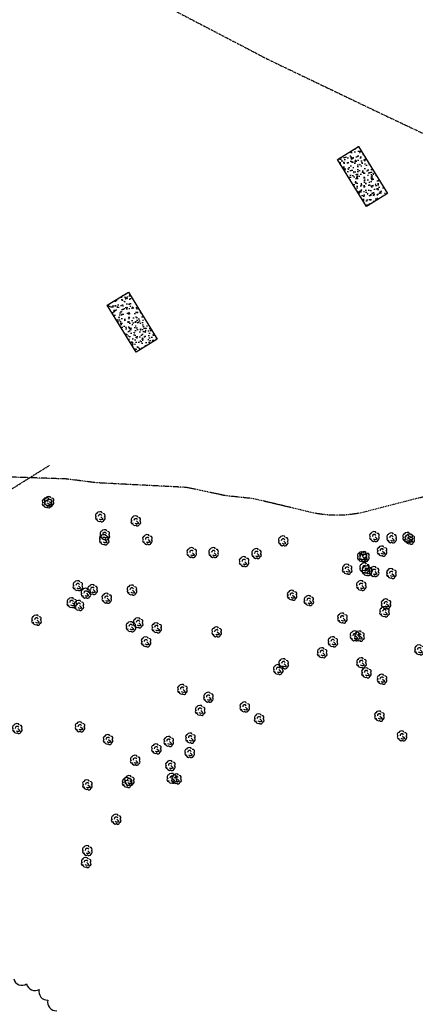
# Model space of a CAD drawing. Extents: x 1608204 to 1613990, y 573372 to 576468.
# Tile 7 of 16: x 1610186 to 1610473, y 574718 to 575432. Entities that reach past the tile are written whole.
import ezdxf

# ---------------------------------------------------------------- set-up
doc = ezdxf.new("R2010")
doc.units = 0
doc.header["$MEASUREMENT"] = 0
doc.linetypes.add('PHANTOM2', pattern=[1.25, 0.625, -0.125, 0.125, -0.125, 0.125, -0.125])
for name, color, linetype in [('V-FIG-TREELINE', 87, 'Continuous'), ('V-PROP-BNDY-IN RIVER', 1, 'PHANTOM2'), ('V-PROP-LINE', 2, 'PHANTOM2'), ('V-ROAD-CONC-DEMO', 16, 'Continuous'), ('V-SITE-TREE', 87, 'Continuous'), ('V-SITE-VEGE-TREE', 87, 'Continuous')]:
    doc.layers.add(name, color=color, linetype=linetype)

# ---------------------------------------------------------------- blocks, each defined once
blk = doc.blocks.new('SDDOT_TREEDC')
at = {"flags": 128}
for points in [[(-21.9, 0.8), (-24.4, -4.5), (-21.6, -11.6), (-15.6, -12.9)], [(-15.1, 15.2), (-20.5, 14.2), (-23.9, 8.2), (-23.3, 2.6), (-19.5, -1.2)], [(5.8, 16.4), (2.4, 21.4), (-4.5, 22.4), (-13.3, 20.2), (-17.3, 15.8)], [(4.1, 6), (0.3, 9.7), (-5.6, 9.7), (-11, 6), (-11.6, 1.1)], [(0, 0), (7.7, -7.5), (7.6, -11.4), (4.3, -13.2), (-2.8, -12.3), (-6.6, -10.5)], [(15.4, 0.4), (18.3, 4.3), (18.1, 9.8), (14.9, 13.5), (8.8, 14.7)], [(11.5, -14.6), (16, -13.4), (18.8, -8.6), (18.2, -3.3), (14.9, 0)], [(-16.8, -9.2), (-18.1, -12.2), (-14.5, -17.5), (-7.1, -20.9), (-1.5, -18.9)], [(-3.2, -17.5), (0.6, -21.6), (6.2, -21.8), (10.9, -19.3), (12.3, -15.8)]]:
    blk.add_lwpolyline(points, dxfattribs=at)
blk = doc.blocks.new('*U262', base_point=(1610185.185, 574917.8))
at = {"layer": 'V-SITE-TREE', "linetype": 'ByBlock', "lineweight": -2, "xscale": 0.1638418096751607, "yscale": 0.1638418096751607, "zscale": 0.1638418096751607}
blk.add_blockref('SDDOT_TREEDC', (1610185.185, 574917.8), dxfattribs=at)
blk = doc.blocks.new('*U272', base_point=(1610235.973, 574829.249))
at = {"layer": 'V-SITE-TREE', "linetype": 'ByBlock', "lineweight": -2, "xscale": 0.1638418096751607, "yscale": 0.1638418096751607, "zscale": 0.1638418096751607}
blk.add_blockref('SDDOT_TREEDC', (1610235.973, 574829.249), dxfattribs=at)
blk = doc.blocks.new('*U273', base_point=(1610235.137, 574820.65))
at = {"layer": 'V-SITE-TREE', "linetype": 'ByBlock', "lineweight": -2, "xscale": 0.1638418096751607, "yscale": 0.1638418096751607, "zscale": 0.1638418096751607}
blk.add_blockref('SDDOT_TREEDC', (1610235.137, 574820.65), dxfattribs=at)
blk = doc.blocks.new('*U274', base_point=(1610256.942, 574852.007))
at = {"layer": 'V-SITE-TREE', "linetype": 'ByBlock', "lineweight": -2, "xscale": 0.1638418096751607, "yscale": 0.1638418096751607, "zscale": 0.1638418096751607}
blk.add_blockref('SDDOT_TREEDC', (1610256.942, 574852.007), dxfattribs=at)
blk = doc.blocks.new('*U275', base_point=(1610236.015, 574876.957))
at = {"layer": 'V-SITE-TREE', "linetype": 'ByBlock', "lineweight": -2, "xscale": 0.1638418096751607, "yscale": 0.1638418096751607, "zscale": 0.1638418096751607}
blk.add_blockref('SDDOT_TREEDC', (1610236.015, 574876.957), dxfattribs=at)
blk = doc.blocks.new('*U287', base_point=(1610199.174, 574996.461))
at = {"layer": 'V-SITE-TREE', "linetype": 'ByBlock', "lineweight": -2, "xscale": 0.1638418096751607, "yscale": 0.1638418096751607, "zscale": 0.1638418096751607}
blk.add_blockref('SDDOT_TREEDC', (1610199.174, 574996.461), dxfattribs=at)
blk = doc.blocks.new('*U288', base_point=(1610224.731, 575009.091))
at = {"layer": 'V-SITE-TREE', "linetype": 'ByBlock', "lineweight": -2, "xscale": 0.1638418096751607, "yscale": 0.1638418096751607, "zscale": 0.1638418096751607}
blk.add_blockref('SDDOT_TREEDC', (1610224.731, 575009.091), dxfattribs=at)
blk = doc.blocks.new('*U289', base_point=(1610229.903, 575007.088))
at = {"layer": 'V-SITE-TREE', "linetype": 'ByBlock', "lineweight": -2, "xscale": 0.1638418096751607, "yscale": 0.1638418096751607, "zscale": 0.1638418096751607}
blk.add_blockref('SDDOT_TREEDC', (1610229.903, 575007.088), dxfattribs=at)
blk = doc.blocks.new('*U290', base_point=(1610234.983, 575015.933))
at = {"layer": 'V-SITE-TREE', "linetype": 'ByBlock', "lineweight": -2, "xscale": 0.1638418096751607, "yscale": 0.1638418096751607, "zscale": 0.1638418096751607}
blk.add_blockref('SDDOT_TREEDC', (1610234.983, 575015.933), dxfattribs=at)
blk = doc.blocks.new('*U291', base_point=(1610239.837, 575018.617))
at = {"layer": 'V-SITE-TREE', "linetype": 'ByBlock', "lineweight": -2, "xscale": 0.1638418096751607, "yscale": 0.1638418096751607, "zscale": 0.1638418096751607}
blk.add_blockref('SDDOT_TREEDC', (1610239.837, 575018.617), dxfattribs=at)
blk = doc.blocks.new('*U292', base_point=(1610229.144, 575021.432))
at = {"layer": 'V-SITE-TREE', "linetype": 'ByBlock', "lineweight": -2, "xscale": 0.1638418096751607, "yscale": 0.1638418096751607, "zscale": 0.1638418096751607}
blk.add_blockref('SDDOT_TREEDC', (1610229.144, 575021.432), dxfattribs=at)
blk = doc.blocks.new('*U293', base_point=(1610206.779, 575081.625))
at = {"layer": 'V-SITE-TREE', "linetype": 'ByBlock', "lineweight": -2, "xscale": 0.1638418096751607, "yscale": 0.1638418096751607, "zscale": 0.1638418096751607}
blk.add_blockref('SDDOT_TREEDC', (1610206.779, 575081.625), dxfattribs=at)
blk = doc.blocks.new('*U294', base_point=(1610208.223, 575082.457))
at = {"layer": 'V-SITE-TREE', "linetype": 'ByBlock', "lineweight": -2, "xscale": 0.1638418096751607, "yscale": 0.1638418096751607, "zscale": 0.1638418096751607}
blk.add_blockref('SDDOT_TREEDC', (1610208.223, 575082.457), dxfattribs=at)
blk = doc.blocks.new('*U295', base_point=(1610245.386, 575071.412))
at = {"layer": 'V-SITE-TREE', "linetype": 'ByBlock', "lineweight": -2, "xscale": 0.1638418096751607, "yscale": 0.1638418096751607, "zscale": 0.1638418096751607}
blk.add_blockref('SDDOT_TREEDC', (1610245.386, 575071.412), dxfattribs=at)
blk = doc.blocks.new('*U296', base_point=(1610248.708, 575058.398))
at = {"layer": 'V-SITE-TREE', "linetype": 'ByBlock', "lineweight": -2, "xscale": 0.1638418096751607, "yscale": 0.1638418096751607, "zscale": 0.1638418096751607}
blk.add_blockref('SDDOT_TREEDC', (1610248.708, 575058.398), dxfattribs=at)
blk = doc.blocks.new('*U297', base_point=(1610248.256, 575054.744))
at = {"layer": 'V-SITE-TREE', "linetype": 'ByBlock', "lineweight": -2, "xscale": 0.1638418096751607, "yscale": 0.1638418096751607, "zscale": 0.1638418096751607}
blk.add_blockref('SDDOT_TREEDC', (1610248.256, 575054.744), dxfattribs=at)
blk = doc.blocks.new('*U298', base_point=(1610271.206, 575068.462))
at = {"layer": 'V-SITE-TREE', "linetype": 'ByBlock', "lineweight": -2, "xscale": 0.1638418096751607, "yscale": 0.1638418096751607, "zscale": 0.1638418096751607}
blk.add_blockref('SDDOT_TREEDC', (1610271.206, 575068.462), dxfattribs=at)
blk = doc.blocks.new('*U299', base_point=(1610279.556, 575054.85))
at = {"layer": 'V-SITE-TREE', "linetype": 'ByBlock', "lineweight": -2, "xscale": 0.1638418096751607, "yscale": 0.1638418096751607, "zscale": 0.1638418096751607}
blk.add_blockref('SDDOT_TREEDC', (1610279.556, 575054.85), dxfattribs=at)
blk = doc.blocks.new('*U300', base_point=(1610250.053, 575012.285))
at = {"layer": 'V-SITE-TREE', "linetype": 'ByBlock', "lineweight": -2, "xscale": 0.1638418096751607, "yscale": 0.1638418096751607, "zscale": 0.1638418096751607}
blk.add_blockref('SDDOT_TREEDC', (1610250.053, 575012.285), dxfattribs=at)
blk = doc.blocks.new('*U301', base_point=(1610268.371, 575018.214))
at = {"layer": 'V-SITE-TREE', "linetype": 'ByBlock', "lineweight": -2, "xscale": 0.1638418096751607, "yscale": 0.1638418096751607, "zscale": 0.1638418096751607}
blk.add_blockref('SDDOT_TREEDC', (1610268.371, 575018.214), dxfattribs=at)
blk = doc.blocks.new('*U302', base_point=(1610272.912, 574994.509))
at = {"layer": 'V-SITE-TREE', "linetype": 'ByBlock', "lineweight": -2, "xscale": 0.1638418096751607, "yscale": 0.1638418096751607, "zscale": 0.1638418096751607}
blk.add_blockref('SDDOT_TREEDC', (1610272.912, 574994.509), dxfattribs=at)
blk = doc.blocks.new('*U303', base_point=(1610267.633, 574991.631))
at = {"layer": 'V-SITE-TREE', "linetype": 'ByBlock', "lineweight": -2, "xscale": 0.1638418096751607, "yscale": 0.1638418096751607, "zscale": 0.1638418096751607}
blk.add_blockref('SDDOT_TREEDC', (1610267.633, 574991.631), dxfattribs=at)
blk = doc.blocks.new('*U304', base_point=(1610286.288, 574990.884))
at = {"layer": 'V-SITE-TREE', "linetype": 'ByBlock', "lineweight": -2, "xscale": 0.1638418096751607, "yscale": 0.1638418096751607, "zscale": 0.1638418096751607}
blk.add_blockref('SDDOT_TREEDC', (1610286.288, 574990.884), dxfattribs=at)
blk = doc.blocks.new('*U305', base_point=(1610278.614, 574980.707))
at = {"layer": 'V-SITE-TREE', "linetype": 'ByBlock', "lineweight": -2, "xscale": 0.1638418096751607, "yscale": 0.1638418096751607, "zscale": 0.1638418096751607}
blk.add_blockref('SDDOT_TREEDC', (1610278.614, 574980.707), dxfattribs=at)
blk = doc.blocks.new('*U306', base_point=(1610230.668, 574918.978))
at = {"layer": 'V-SITE-TREE', "linetype": 'ByBlock', "lineweight": -2, "xscale": 0.1638418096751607, "yscale": 0.1638418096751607, "zscale": 0.1638418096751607}
blk.add_blockref('SDDOT_TREEDC', (1610230.668, 574918.978), dxfattribs=at)
blk = doc.blocks.new('*U307', base_point=(1610251.006, 574909.823))
at = {"layer": 'V-SITE-TREE', "linetype": 'ByBlock', "lineweight": -2, "xscale": 0.1638418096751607, "yscale": 0.1638418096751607, "zscale": 0.1638418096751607}
blk.add_blockref('SDDOT_TREEDC', (1610251.006, 574909.823), dxfattribs=at)
blk = doc.blocks.new('*U308', base_point=(1610270.714, 574894.767))
at = {"layer": 'V-SITE-TREE', "linetype": 'ByBlock', "lineweight": -2, "xscale": 0.1638418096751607, "yscale": 0.1638418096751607, "zscale": 0.1638418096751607}
blk.add_blockref('SDDOT_TREEDC', (1610270.714, 574894.767), dxfattribs=at)
blk = doc.blocks.new('*U309', base_point=(1610266.445, 574880.048))
at = {"layer": 'V-SITE-TREE', "linetype": 'ByBlock', "lineweight": -2, "xscale": 0.1638418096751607, "yscale": 0.1638418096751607, "zscale": 0.1638418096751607}
blk.add_blockref('SDDOT_TREEDC', (1610266.445, 574880.048), dxfattribs=at)
blk = doc.blocks.new('*U310', base_point=(1610264.835, 574878.646))
at = {"layer": 'V-SITE-TREE', "linetype": 'ByBlock', "lineweight": -2, "xscale": 0.1638418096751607, "yscale": 0.1638418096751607, "zscale": 0.1638418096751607}
blk.add_blockref('SDDOT_TREEDC', (1610264.835, 574878.646), dxfattribs=at)
blk = doc.blocks.new('*U311', base_point=(1610300.714, 574881.301))
at = {"layer": 'V-SITE-TREE', "linetype": 'ByBlock', "lineweight": -2, "xscale": 0.1638418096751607, "yscale": 0.1638418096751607, "zscale": 0.1638418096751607}
blk.add_blockref('SDDOT_TREEDC', (1610300.714, 574881.301), dxfattribs=at)
blk = doc.blocks.new('*U312', base_point=(1610297.327, 574881.668))
at = {"layer": 'V-SITE-TREE', "linetype": 'ByBlock', "lineweight": -2, "xscale": 0.1638418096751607, "yscale": 0.1638418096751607, "zscale": 0.1638418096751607}
blk.add_blockref('SDDOT_TREEDC', (1610297.327, 574881.668), dxfattribs=at)
blk = doc.blocks.new('*U313', base_point=(1610296.22, 574890.917))
at = {"layer": 'V-SITE-TREE', "linetype": 'ByBlock', "lineweight": -2, "xscale": 0.1638418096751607, "yscale": 0.1638418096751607, "zscale": 0.1638418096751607}
blk.add_blockref('SDDOT_TREEDC', (1610296.22, 574890.917), dxfattribs=at)
blk = doc.blocks.new('*U314', base_point=(1610286.041, 574903.041))
at = {"layer": 'V-SITE-TREE', "linetype": 'ByBlock', "lineweight": -2, "xscale": 0.1638418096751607, "yscale": 0.1638418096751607, "zscale": 0.1638418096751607}
blk.add_blockref('SDDOT_TREEDC', (1610286.041, 574903.041), dxfattribs=at)
blk = doc.blocks.new('*U315', base_point=(1610295.05, 574908.473))
at = {"layer": 'V-SITE-TREE', "linetype": 'ByBlock', "lineweight": -2, "xscale": 0.1638418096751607, "yscale": 0.1638418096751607, "zscale": 0.1638418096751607}
blk.add_blockref('SDDOT_TREEDC', (1610295.05, 574908.473), dxfattribs=at)
blk = doc.blocks.new('*U316', base_point=(1610310.2, 574900.318))
at = {"layer": 'V-SITE-TREE', "linetype": 'ByBlock', "lineweight": -2, "xscale": 0.1638418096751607, "yscale": 0.1638418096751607, "zscale": 0.1638418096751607}
blk.add_blockref('SDDOT_TREEDC', (1610310.2, 574900.318), dxfattribs=at)
blk = doc.blocks.new('*U317', base_point=(1610310.751, 574910.874))
at = {"layer": 'V-SITE-TREE', "linetype": 'ByBlock', "lineweight": -2, "xscale": 0.1638418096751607, "yscale": 0.1638418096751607, "zscale": 0.1638418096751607}
blk.add_blockref('SDDOT_TREEDC', (1610310.751, 574910.874), dxfattribs=at)
blk = doc.blocks.new('*U318', base_point=(1610317.857, 574930.983))
at = {"layer": 'V-SITE-TREE', "linetype": 'ByBlock', "lineweight": -2, "xscale": 0.1638418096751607, "yscale": 0.1638418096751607, "zscale": 0.1638418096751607}
blk.add_blockref('SDDOT_TREEDC', (1610317.857, 574930.983), dxfattribs=at)
blk = doc.blocks.new('*U319', base_point=(1610304.946, 574946.194))
at = {"layer": 'V-SITE-TREE', "linetype": 'ByBlock', "lineweight": -2, "xscale": 0.1638418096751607, "yscale": 0.1638418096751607, "zscale": 0.1638418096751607}
blk.add_blockref('SDDOT_TREEDC', (1610304.946, 574946.194), dxfattribs=at)
blk = doc.blocks.new('*U320', base_point=(1610323.846, 574940.488))
at = {"layer": 'V-SITE-TREE', "linetype": 'ByBlock', "lineweight": -2, "xscale": 0.1638418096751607, "yscale": 0.1638418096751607, "zscale": 0.1638418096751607}
blk.add_blockref('SDDOT_TREEDC', (1610323.846, 574940.488), dxfattribs=at)
blk = doc.blocks.new('*U321', base_point=(1610311.737, 575045.409))
at = {"layer": 'V-SITE-TREE', "linetype": 'ByBlock', "lineweight": -2, "xscale": 0.1638418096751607, "yscale": 0.1638418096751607, "zscale": 0.1638418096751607}
blk.add_blockref('SDDOT_TREEDC', (1610311.737, 575045.409), dxfattribs=at)
blk = doc.blocks.new('*U322', base_point=(1610327.584, 575045.39))
at = {"layer": 'V-SITE-TREE', "linetype": 'ByBlock', "lineweight": -2, "xscale": 0.1638418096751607, "yscale": 0.1638418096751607, "zscale": 0.1638418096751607}
blk.add_blockref('SDDOT_TREEDC', (1610327.584, 575045.39), dxfattribs=at)
blk = doc.blocks.new('*U323', base_point=(1610358.763, 575044.708))
at = {"layer": 'V-SITE-TREE', "linetype": 'ByBlock', "lineweight": -2, "xscale": 0.1638418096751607, "yscale": 0.1638418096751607, "zscale": 0.1638418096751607}
blk.add_blockref('SDDOT_TREEDC', (1610358.763, 575044.708), dxfattribs=at)
blk = doc.blocks.new('*U324', base_point=(1610349.684, 575038.868))
at = {"layer": 'V-SITE-TREE', "linetype": 'ByBlock', "lineweight": -2, "xscale": 0.1638418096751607, "yscale": 0.1638418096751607, "zscale": 0.1638418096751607}
blk.add_blockref('SDDOT_TREEDC', (1610349.684, 575038.868), dxfattribs=at)
blk = doc.blocks.new('*U325', base_point=(1610329.805, 574987.903))
at = {"layer": 'V-SITE-TREE', "linetype": 'ByBlock', "lineweight": -2, "xscale": 0.1638418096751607, "yscale": 0.1638418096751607, "zscale": 0.1638418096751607}
blk.add_blockref('SDDOT_TREEDC', (1610329.805, 574987.903), dxfattribs=at)
blk = doc.blocks.new('*U326', base_point=(1610360.623, 574924.844))
at = {"layer": 'V-SITE-TREE', "linetype": 'ByBlock', "lineweight": -2, "xscale": 0.1638418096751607, "yscale": 0.1638418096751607, "zscale": 0.1638418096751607}
blk.add_blockref('SDDOT_TREEDC', (1610360.623, 574924.844), dxfattribs=at)
blk = doc.blocks.new('*U327', base_point=(1610350.172, 574933.422))
at = {"layer": 'V-SITE-TREE', "linetype": 'ByBlock', "lineweight": -2, "xscale": 0.1638418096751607, "yscale": 0.1638418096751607, "zscale": 0.1638418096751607}
blk.add_blockref('SDDOT_TREEDC', (1610350.172, 574933.422), dxfattribs=at)
blk = doc.blocks.new('*U328', base_point=(1610374.502, 574960.587))
at = {"layer": 'V-SITE-TREE', "linetype": 'ByBlock', "lineweight": -2, "xscale": 0.1638418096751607, "yscale": 0.1638418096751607, "zscale": 0.1638418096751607}
blk.add_blockref('SDDOT_TREEDC', (1610374.502, 574960.587), dxfattribs=at)
blk = doc.blocks.new('*U329', base_point=(1610378.374, 574964.799))
at = {"layer": 'V-SITE-TREE', "linetype": 'ByBlock', "lineweight": -2, "xscale": 0.1638418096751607, "yscale": 0.1638418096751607, "zscale": 0.1638418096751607}
blk.add_blockref('SDDOT_TREEDC', (1610378.374, 574964.799), dxfattribs=at)
blk = doc.blocks.new('*U330', base_point=(1610396.7, 575010.639))
at = {"layer": 'V-SITE-TREE', "linetype": 'ByBlock', "lineweight": -2, "xscale": 0.1638418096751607, "yscale": 0.1638418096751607, "zscale": 0.1638418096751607}
blk.add_blockref('SDDOT_TREEDC', (1610396.7, 575010.639), dxfattribs=at)
blk = doc.blocks.new('*U331', base_point=(1610384.475, 575014.515))
at = {"layer": 'V-SITE-TREE', "linetype": 'ByBlock', "lineweight": -2, "xscale": 0.1638418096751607, "yscale": 0.1638418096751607, "zscale": 0.1638418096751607}
blk.add_blockref('SDDOT_TREEDC', (1610384.475, 575014.515), dxfattribs=at)
blk = doc.blocks.new('*U332', base_point=(1610378.125, 575053.84))
at = {"layer": 'V-SITE-TREE', "linetype": 'ByBlock', "lineweight": -2, "xscale": 0.1638418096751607, "yscale": 0.1638418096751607, "zscale": 0.1638418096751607}
blk.add_blockref('SDDOT_TREEDC', (1610378.125, 575053.84), dxfattribs=at)
blk = doc.blocks.new('*U333', base_point=(1610424.475, 575033.405))
at = {"layer": 'V-SITE-TREE', "linetype": 'ByBlock', "lineweight": -2, "xscale": 0.1638418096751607, "yscale": 0.1638418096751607, "zscale": 0.1638418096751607}
blk.add_blockref('SDDOT_TREEDC', (1610424.475, 575033.405), dxfattribs=at)
blk = doc.blocks.new('*U334', base_point=(1610435.399, 575042.375))
at = {"layer": 'V-SITE-TREE', "linetype": 'ByBlock', "lineweight": -2, "xscale": 0.1638418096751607, "yscale": 0.1638418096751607, "zscale": 0.1638418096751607}
blk.add_blockref('SDDOT_TREEDC', (1610435.399, 575042.375), dxfattribs=at)
blk = doc.blocks.new('*U335', base_point=(1610436.925, 575042.501))
at = {"layer": 'V-SITE-TREE', "linetype": 'ByBlock', "lineweight": -2, "xscale": 0.1638418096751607, "yscale": 0.1638418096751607, "zscale": 0.1638418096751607}
blk.add_blockref('SDDOT_TREEDC', (1610436.925, 575042.501), dxfattribs=at)
blk = doc.blocks.new('*U336', base_point=(1610444.211, 575056.991))
at = {"layer": 'V-SITE-TREE', "linetype": 'ByBlock', "lineweight": -2, "xscale": 0.1638418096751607, "yscale": 0.1638418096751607, "zscale": 0.1638418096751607}
blk.add_blockref('SDDOT_TREEDC', (1610444.211, 575056.991), dxfattribs=at)
blk = doc.blocks.new('*U337', base_point=(1610449.746, 575046.503))
at = {"layer": 'V-SITE-TREE', "linetype": 'ByBlock', "lineweight": -2, "xscale": 0.1638418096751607, "yscale": 0.1638418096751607, "zscale": 0.1638418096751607}
blk.add_blockref('SDDOT_TREEDC', (1610449.746, 575046.503), dxfattribs=at)
blk = doc.blocks.new('*U338', base_point=(1610444.088, 575031.637))
at = {"layer": 'V-SITE-TREE', "linetype": 'ByBlock', "lineweight": -2, "xscale": 0.1638418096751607, "yscale": 0.1638418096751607, "zscale": 0.1638418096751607}
blk.add_blockref('SDDOT_TREEDC', (1610444.088, 575031.637), dxfattribs=at)
blk = doc.blocks.new('*U339', base_point=(1610438.912, 575032.302))
at = {"layer": 'V-SITE-TREE', "linetype": 'ByBlock', "lineweight": -2, "xscale": 0.1638418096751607, "yscale": 0.1638418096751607, "zscale": 0.1638418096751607}
blk.add_blockref('SDDOT_TREEDC', (1610438.912, 575032.302), dxfattribs=at)
blk = doc.blocks.new('*U340', base_point=(1610437.09, 575034.339))
at = {"layer": 'V-SITE-TREE', "linetype": 'ByBlock', "lineweight": -2, "xscale": 0.1638418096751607, "yscale": 0.1638418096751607, "zscale": 0.1638418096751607}
blk.add_blockref('SDDOT_TREEDC', (1610437.09, 575034.339), dxfattribs=at)
blk = doc.blocks.new('*U341', base_point=(1610434.697, 575021.541))
at = {"layer": 'V-SITE-TREE', "linetype": 'ByBlock', "lineweight": -2, "xscale": 0.1638418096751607, "yscale": 0.1638418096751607, "zscale": 0.1638418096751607}
blk.add_blockref('SDDOT_TREEDC', (1610434.697, 575021.541), dxfattribs=at)
blk = doc.blocks.new('*U342', base_point=(1610420.996, 574997.958))
at = {"layer": 'V-SITE-TREE', "linetype": 'ByBlock', "lineweight": -2, "xscale": 0.1638418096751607, "yscale": 0.1638418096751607, "zscale": 0.1638418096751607}
blk.add_blockref('SDDOT_TREEDC', (1610420.996, 574997.958), dxfattribs=at)
blk = doc.blocks.new('*U343', base_point=(1610414.116, 574980.747))
at = {"layer": 'V-SITE-TREE', "linetype": 'ByBlock', "lineweight": -2, "xscale": 0.1638418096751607, "yscale": 0.1638418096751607, "zscale": 0.1638418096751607}
blk.add_blockref('SDDOT_TREEDC', (1610414.116, 574980.747), dxfattribs=at)
blk = doc.blocks.new('*U344', base_point=(1610406.312, 574972.81))
at = {"layer": 'V-SITE-TREE', "linetype": 'ByBlock', "lineweight": -2, "xscale": 0.1638418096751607, "yscale": 0.1638418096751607, "zscale": 0.1638418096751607}
blk.add_blockref('SDDOT_TREEDC', (1610406.312, 574972.81), dxfattribs=at)
blk = doc.blocks.new('*U345', base_point=(1610456.704, 575056.033))
at = {"layer": 'V-SITE-TREE', "linetype": 'ByBlock', "lineweight": -2, "xscale": 0.1638418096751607, "yscale": 0.1638418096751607, "zscale": 0.1638418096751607}
blk.add_blockref('SDDOT_TREEDC', (1610456.704, 575056.033), dxfattribs=at)
blk = doc.blocks.new('*U346', base_point=(1610469.842, 575055.225))
at = {"layer": 'V-SITE-TREE', "linetype": 'ByBlock', "lineweight": -2, "xscale": 0.1638418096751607, "yscale": 0.1638418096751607, "zscale": 0.1638418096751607}
blk.add_blockref('SDDOT_TREEDC', (1610469.842, 575055.225), dxfattribs=at)
blk = doc.blocks.new('*U347', base_point=(1610468.322, 575056.459))
at = {"layer": 'V-SITE-TREE', "linetype": 'ByBlock', "lineweight": -2, "xscale": 0.1638418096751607, "yscale": 0.1638418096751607, "zscale": 0.1638418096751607}
blk.add_blockref('SDDOT_TREEDC', (1610468.322, 575056.459), dxfattribs=at)
blk = doc.blocks.new('*U348', base_point=(1610456.526, 575030.271))
at = {"layer": 'V-SITE-TREE', "linetype": 'ByBlock', "lineweight": -2, "xscale": 0.1638418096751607, "yscale": 0.1638418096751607, "zscale": 0.1638418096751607}
blk.add_blockref('SDDOT_TREEDC', (1610456.526, 575030.271), dxfattribs=at)
blk = doc.blocks.new('*U349', base_point=(1610452.663, 575008.209))
at = {"layer": 'V-SITE-TREE', "linetype": 'ByBlock', "lineweight": -2, "xscale": 0.1638418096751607, "yscale": 0.1638418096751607, "zscale": 0.1638418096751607}
blk.add_blockref('SDDOT_TREEDC', (1610452.663, 575008.209), dxfattribs=at)
blk = doc.blocks.new('*U350', base_point=(1610451.574, 575002.514))
at = {"layer": 'V-SITE-TREE', "linetype": 'ByBlock', "lineweight": -2, "xscale": 0.1638418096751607, "yscale": 0.1638418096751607, "zscale": 0.1638418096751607}
blk.add_blockref('SDDOT_TREEDC', (1610451.574, 575002.514), dxfattribs=at)
blk = doc.blocks.new('*U351', base_point=(1610430.102, 574984.997))
at = {"layer": 'V-SITE-TREE', "linetype": 'ByBlock', "lineweight": -2, "xscale": 0.1638418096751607, "yscale": 0.1638418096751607, "zscale": 0.1638418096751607}
blk.add_blockref('SDDOT_TREEDC', (1610430.102, 574984.997), dxfattribs=at)
blk = doc.blocks.new('*U352', base_point=(1610433.452, 574984.848))
at = {"layer": 'V-SITE-TREE', "linetype": 'ByBlock', "lineweight": -2, "xscale": 0.1638418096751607, "yscale": 0.1638418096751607, "zscale": 0.1638418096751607}
blk.add_blockref('SDDOT_TREEDC', (1610433.452, 574984.848), dxfattribs=at)
blk = doc.blocks.new('*U353', base_point=(1610434.862, 574965.528))
at = {"layer": 'V-SITE-TREE', "linetype": 'ByBlock', "lineweight": -2, "xscale": 0.1638418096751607, "yscale": 0.1638418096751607, "zscale": 0.1638418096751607}
blk.add_blockref('SDDOT_TREEDC', (1610434.862, 574965.528), dxfattribs=at)
blk = doc.blocks.new('*U354', base_point=(1610438.426, 574958.234))
at = {"layer": 'V-SITE-TREE', "linetype": 'ByBlock', "lineweight": -2, "xscale": 0.1638418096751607, "yscale": 0.1638418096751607, "zscale": 0.1638418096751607}
blk.add_blockref('SDDOT_TREEDC', (1610438.426, 574958.234), dxfattribs=at)
blk = doc.blocks.new('*U355', base_point=(1610449.718, 574953.595))
at = {"layer": 'V-SITE-TREE', "linetype": 'ByBlock', "lineweight": -2, "xscale": 0.1638418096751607, "yscale": 0.1638418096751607, "zscale": 0.1638418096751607}
blk.add_blockref('SDDOT_TREEDC', (1610449.718, 574953.595), dxfattribs=at)
blk = doc.blocks.new('*U356', base_point=(1610447.82, 574926.818))
at = {"layer": 'V-SITE-TREE', "linetype": 'ByBlock', "lineweight": -2, "xscale": 0.1638418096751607, "yscale": 0.1638418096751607, "zscale": 0.1638418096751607}
blk.add_blockref('SDDOT_TREEDC', (1610447.82, 574926.818), dxfattribs=at)
blk = doc.blocks.new('*U357', base_point=(1610464.235, 574912.408))
at = {"layer": 'V-SITE-TREE', "linetype": 'ByBlock', "lineweight": -2, "xscale": 0.1638418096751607, "yscale": 0.1638418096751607, "zscale": 0.1638418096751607}
blk.add_blockref('SDDOT_TREEDC', (1610464.235, 574912.408), dxfattribs=at)
blk = doc.blocks.new('*U359', base_point=(1610476.898, 574974.904))
at = {"layer": 'V-SITE-TREE', "linetype": 'ByBlock', "lineweight": -2, "xscale": 0.1638418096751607, "yscale": 0.1638418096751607, "zscale": 0.1638418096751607}
blk.add_blockref('SDDOT_TREEDC', (1610476.898, 574974.904), dxfattribs=at)

msp = doc.modelspace()

# ---------------------------------------------------------------- hatches: boundary and pattern name
at = {"layer": 'V-ROAD-CONC-DEMO', "linetype": 'Continuous', "lineweight": -3}
h = msp.add_hatch(dxfattribs=at)
h.set_pattern_fill('AR-CONC', color=256)
h.set_pattern_definition([(50, (-4.5844, 7.431), (7.172601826, -0.62752135), [0.75, -8.25]), (355, (-4.5844, 7.431), (-1.387513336, 7.521921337), [0.6, -6.6]), (100.45144446, (-3.987, 7.3785), (5.785088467, 6.89439991), [0.63740192, -7.01142112]), (46.1842, (-4.584, 9.431), (10.672413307, -1.65519281), [1.125, -12.375]), (96.6356355, (-3.695, 9.293), (9.346619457, 9.74118601), [0.95610342, -10.5171376]), (351.184164, (-4.584, 9.431), (9.34661945, 9.741186), [0.9, -9.90000001]), (21, (-3.5844, 8.931), (5.969070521, -4.026188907), [0.75, -8.25]), (326, (-3.5844, 8.931), (2.43315332, 7.25150045), [0.6, -6.6]), (71.45144474, (-3.087, 8.595), (8.402223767, 3.225311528), [0.6374019, -7.01142112]), (37.5, (-4.5844, 7.4308), (0.121598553, 3.3289385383), [0, -6.52, 0, -6.7, 0, -6.625]), (7.5, (-4.5844, 7.431), (2.6306953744, 3.944117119), [0, -3.82, 0, -6.37, 0, -2.525]), (327.5, (-6.8144, 7.4308), (5.3382243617, -0.2255487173), [0, -2.5, 0, -7.8, 0, -10.35]), (317.5, (-7.8144, 7.431), (5.831861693, 1.001049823), [0, -3.25, 0, -5.18, 0, -7.35])])
h.paths.add_polyline_path([(1610438, 575296.55), (1610417.03, 575330.53), (1610432.28, 575340.1), (1610453.32, 575306)])
h = msp.add_hatch(dxfattribs=at)
h.set_pattern_fill('AR-CONC', color=256)
h.set_pattern_definition([(50, (-3.403, 5.516), (7.172601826, -0.62752135), [0.75, -8.25]), (355, (-3.403, 5.516), (-1.387513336, 7.521921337), [0.6, -6.6]), (100.45144446, (-2.8054, 5.464), (5.785088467, 6.89439991), [0.63740192, -7.01142112]), (46.1842, (-3.403, 7.516), (10.672413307, -1.65519281), [1.125, -12.375]), (96.6356355, (-2.514, 7.378), (9.346619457, 9.74118601), [0.95610342, -10.5171376]), (351.184164, (-3.403, 7.516), (9.34661945, 9.741186), [0.9, -9.90000001]), (21, (-2.403, 7.016), (5.969070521, -4.026188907), [0.75, -8.25]), (326, (-2.403, 7.016), (2.43315332, 7.25150045), [0.6, -6.6]), (71.45144474, (-1.906, 6.6806), (8.402223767, 3.225311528), [0.6374019, -7.01142112]), (37.5, (-3.4031, 5.516), (0.121598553, 3.3289385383), [0, -6.52, 0, -6.7, 0, -6.625]), (7.5, (-3.403, 5.516), (2.6306953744, 3.944117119), [0, -3.82, 0, -6.37, 0, -2.525]), (327.5, (-5.6331, 5.516), (5.3382243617, -0.2255487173), [0, -2.5, 0, -7.8, 0, -10.35]), (317.5, (-6.633, 5.516), (5.831861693, 1.001049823), [0, -3.25, 0, -5.18, 0, -7.35])])
h.paths.add_polyline_path([(1610265.32, 575234.37), (1610286.32, 575200.33), (1610271, 575190.87), (1610250, 575224.92)])

# ---------------------------------------------------------------- linework, layer by layer
at = {"layer": 'V-FIG-TREELINE', "linetype": 'Continuous', "flags": 128}
msp.add_lwpolyline([(1610182.23, 574736.24, 0.520567), (1610191.52, 574732.54, 0.520567), (1610200.65, 574728.62, 0.520567), (1610206.99, 574720.89, 0.520567), (1610213.32, 574713.15, 0.520567)], format="xyb", dxfattribs=at)
at = {"layer": 'V-PROP-BNDY-IN RIVER', "flags": 128}
msp.add_lwpolyline([(1608912.95, 576468.19), (1608961.56, 576391.52), (1608974.35, 576373.42), (1608996.69, 576350.44), (1609072.36, 576273.83), (1609107.5, 576238.72), (1609119.77, 576227.17), (1609163.06, 576189.75), (1609199.49, 576159.13), (1609236.98, 576127.15), (1609290.62, 576081.54), (1609387.58, 575997.69), (1609447.31, 575948.05), (1609476.07, 575926.66), (1609521.66, 575893.16), (1609555.17, 575870.05), (1609603.07, 575836.85), (1609645.11, 575808.28), (1609697.25, 575776.69), (1609780.13, 575728.54), (1609848.76, 575689.58), (1609900.26, 575660.99), (1609959.4, 575625.41), (1609991.96, 575605.97), (1610026.42, 575586.53), (1610101.04, 575545.19), (1610173.16, 575505.56), (1610242.07, 575468.15), (1610366.5, 575403.26), (1610449.44, 575363.52), (1610520.93, 575329.84), (1610588.98, 575297.66), (1610728.83, 575231.73), (1610796, 575200.09), (1610820.41, 575188.43), (1610854.32, 575169.67), (1610887.21, 575151.52), (1610944.7, 575121.19), (1611007.02, 575090.97), (1611067.56, 575063.11), (1611094.43, 575051.69), (1611154.87, 575027.86), (1611193.19, 575010.84), (1611240.54, 574989.75), (1611272.32, 574978.58), (1611291.97, 574972.79), (1611292.26, 574763.27), (1611244.57, 574783.73), (1611217.58, 574795.36), (1611189.15, 574810), (1611172.11, 574817.76), (1611137.29, 574830.71), (1611119.79, 574834.74), (1611106.11, 574834.74), (1611024.51, 574854.72), (1610992.14, 574863.96), (1610947.66, 574877.72), (1610903.52, 574900.4), (1610881.03, 574915.77), (1610867.72, 574925.8), (1610839.83, 574941.91), (1610812.13, 574956.19), (1610753.82, 574987.61), (1610722.84, 575001.33), (1610679.16, 575021.91), (1610643.54, 575043.76), (1610594.42, 575065.14), (1610555.85, 575080.31), (1610529.8, 575088.56, 0.089052), (1610468.71, 575083.2), (1610439.66, 575075.71, -0.137894), (1610393.43, 575075.7), (1610356.18, 575084.53), (1610335.57, 575086.76), (1610307.49, 575092.73), (1610242.56, 575096.06), (1610220.18, 575098.86), (1610187.16, 575099.97), (1610161.08, 575100.86), (1610141.89, 575103.88), (1610131.77, 575105.17), (1610110.36, 575113.63), (1610099.8, 575124.87), (1610076.99, 575135.03), (1609960.61, 575130.21), (1609906.71, 575132.76), (1609868.22, 575136.75), (1609851.78, 575138.24), (1609805.65, 575155.21), (1609770.72, 575181.94), (1609750.99, 575188.97), (1609735.98, 575196.61), (1609675.37, 575220.87), (1609647.79, 575222.19), (1609629.84, 575230.56), (1609591.88, 575226.64), (1609563.43, 575238.38), (1609546.27, 575239.35), (1609529.77, 575239.08), (1609510.65, 575241.74), (1609464.52, 575252.75), (1609448.56, 575256.88), (1609330.4, 575271.88), (1609311.1, 575273.03), (1609241.69, 575266.63), (1609213.8, 575265.47), (1609175.99, 575262.01), (1609154, 575257.78), (1609117.31, 575244.64), (1609087.01, 575233.22), (1609065.7, 575226.12), (1609045.19, 575222.57), (1609015.05, 575216.77), (1609006.44, 575214.35), (1608985.17, 575204.18), (1608968.72, 575197.51), (1608929.29, 575187.02), (1608915.49, 575181.26), (1608886.89, 575166.3), (1608872.98, 575158), (1608855.33, 575141.99), (1608832.34, 575119.34), (1608822.15, 575112.16), (1608806.54, 575099.7), (1608685.19, 575044.97), (1608683.24, 575412.49), (1608740, 575433.51), (1608755.81, 575440), (1608861.96, 575475.98), (1608890.27, 575484.4), (1608899.22, 575487.06), (1608918.81, 575492.89), (1608995.6, 575511.76), (1609070.66, 575525.76), (1609107.26, 575538.52), (1609145.39, 575538.84), (1609158.33, 575538.78), (1609189.07, 575546.19), (1609231.81, 575552.19), (1609242.12, 575552.19), (1609258.37, 575553.21), (1609270.2, 575555.13), (1609301.27, 575558.77), (1609316.76, 575561.37), (1609360.23, 575562.15), (1609397.31, 575595.56, -0.035816), (1609418.58, 575603.35, -0.197867), (1609444.8, 575598.54, 0.729966), (1609446.34, 575598.73), (1609454.77, 575615.98), (1609458.68, 575645.19), (1609454.1, 575673.76, 0.178951), (1609451.67, 575677.77), (1609331.64, 575764.91), (1609253.52, 575826.7), (1609178.24, 575888.42), (1609088.72, 575965.44), (1609039.53, 576010.23), (1608967.05, 576076.93), (1608921.94, 576118.61), (1608880.64, 576156.87), (1608852.63, 576186.08, -0.058106), (1608712.65, 576368.55), (1608676.82, 576431.93), (1608676.82, 576467.76)], format="xyb", dxfattribs=at)
at = {"layer": 'V-PROP-LINE'}
msp.add_line((1609592.02, 574724.53), (1610208.17, 575108.77), dxfattribs=at)
at = {"layer": 'V-ROAD-CONC-DEMO', "linetype": 'Continuous', "lineweight": -3, "flags": 128}
for points in [[(1610438, 575296.55), (1610417.03, 575330.53), (1610432.28, 575340.1), (1610453.32, 575306)], [(1610265.32, 575234.37), (1610286.32, 575200.33), (1610271, 575190.87), (1610250, 575224.92)]]:
    msp.add_lwpolyline(points, close=True, dxfattribs=at)

# ---------------------------------------------------------------- block references
at = {"layer": 'V-SITE-VEGE-TREE'}
for name, p in [('*U294', (1610208.22, 575082.46)), ('*U293', (1610206.78, 575081.62)), ('*U295', (1610245.39, 575071.41)), ('*U298', (1610271.21, 575068.46)), ('*U297', (1610248.26, 575054.74)), ('*U296', (1610248.71, 575058.4)), ('*U299', (1610279.56, 575054.85)), ('*U332', (1610378.12, 575053.84)), ('*U336', (1610444.21, 575056.99)), ('*U345', (1610456.7, 575056.03)), ('*U347', (1610468.32, 575056.46)), ('*U346', (1610469.84, 575055.22)), ('*U337', (1610449.75, 575046.5)), ('*U321', (1610311.74, 575045.41)), ('*U322', (1610327.58, 575045.39)), ('*U323', (1610358.76, 575044.71)), ('*U334', (1610435.4, 575042.38)), ('*U335', (1610436.93, 575042.5)), ('*U324', (1610349.68, 575038.87)), ('*U333', (1610424.48, 575033.41)), ('*U340', (1610437.09, 575034.34)), ('*U339', (1610438.91, 575032.3)), ('*U338', (1610444.09, 575031.64)), ('*U348', (1610456.53, 575030.27)), ('*U292', (1610229.14, 575021.43)), ('*U291', (1610239.84, 575018.62)), ('*U301', (1610268.37, 575018.21)), ('*U341', (1610434.7, 575021.54)), ('*U290', (1610234.98, 575015.93)), ('*U300', (1610250.05, 575012.29)), ('*U331', (1610384.48, 575014.52)), ('*U288', (1610224.73, 575009.09)), ('*U289', (1610229.9, 575007.09)), ('*U330', (1610396.7, 575010.64)), ('*U349', (1610452.66, 575008.21)), ('*U287', (1610199.17, 574996.46)), ('*U342', (1610421, 574997.96)), ('*U350', (1610451.57, 575002.51)), ('*U303', (1610267.63, 574991.63)), ('*U302', (1610272.91, 574994.51)), ('*U304', (1610286.29, 574990.88)), ('*U325', (1610329.8, 574987.9)), ('*U351', (1610430.1, 574985)), ('*U352', (1610433.45, 574984.85)), ('*U305', (1610278.61, 574980.71)), ('*U343', (1610414.12, 574980.75)), ('*U344', (1610406.31, 574972.81)), ('*U359', (1610476.9, 574974.9)), ('*U329', (1610378.37, 574964.8)), ('*U353', (1610434.86, 574965.53)), ('*U328', (1610374.5, 574960.59)), ('*U354', (1610438.43, 574958.23)), ('*U355', (1610449.72, 574953.59)), ('*U319', (1610304.95, 574946.19)), ('*U320', (1610323.85, 574940.49)), ('*U327', (1610350.17, 574933.42)), ('*U318', (1610317.86, 574930.98)), ('*U356', (1610447.82, 574926.82)), ('*U262', (1610185.19, 574917.8)), ('*U306', (1610230.67, 574918.98)), ('*U326', (1610360.62, 574924.84)), ('*U317', (1610310.75, 574910.87)), ('*U357', (1610464.24, 574912.41)), ('*U307', (1610251.01, 574909.82)), ('*U315', (1610295.05, 574908.47)), ('*U314', (1610286.04, 574903.04)), ('*U316', (1610310.2, 574900.32)), ('*U308', (1610270.71, 574894.77)), ('*U313', (1610296.22, 574890.92)), ('*U275', (1610236.01, 574876.96)), ('*U310', (1610264.83, 574878.65)), ('*U309', (1610266.45, 574880.05)), ('*U312', (1610297.33, 574881.67)), ('*U311', (1610300.71, 574881.3)), ('*U274', (1610256.94, 574852.01)), ('*U272', (1610235.97, 574829.25)), ('*U273', (1610235.14, 574820.65))]:
    msp.add_blockref(name, p, dxfattribs=at)

doc.saveas('drawing.dxf')
